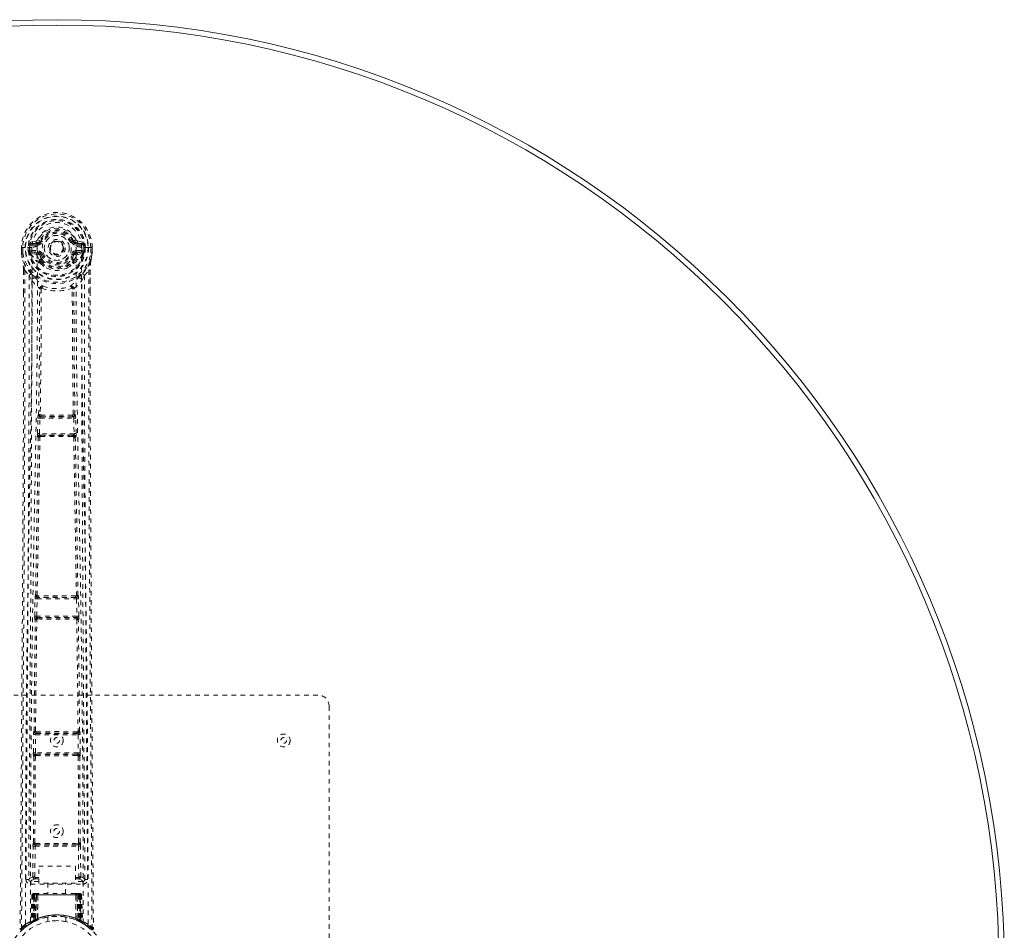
# Model space of a CAD drawing. Header units: inches. Extents: x 20.8 to 62.6, y 13 to 54.7.
# Tile 7 of 7: x 40.9 to 62.6, y 34.7 to 54.7. Entities that reach past the tile are written whole.
import ezdxf

# ---------------------------------------------------------------- set-up
doc = ezdxf.new("R2010")
doc.units = ezdxf.units.IN
doc.header["$MEASUREMENT"] = 0
doc.linetypes.add('SLD-Dashed', pattern=[0.075, 0.05, -0.025])
doc.linetypes.add('SLD-Solid', pattern=[0])

msp = doc.modelspace()

# ---------------------------------------------------------------- linework, layer by layer
at = {"color": 7, "linetype": 'SLD-Dashed', "lineweight": 0}
for p, q in [((40.897, 49.719), (40.898, 49.601)), ((40.897, 49.718), (40.898, 49.601)), ((40.901, 49.718), (40.897, 49.718)), ((40.954, 49.718), (40.901, 49.718)), ((40.927, 49.718), (40.928, 49.601)), ((40.977, 49.718), (40.954, 49.718)), ((40.98, 49.718), (40.977, 49.718)), ((41.128, 49.718), (40.98, 49.718)), ((41.049, 49.645), (41.048, 49.718)), ((41.083, 49.718), (41.078, 49.718)), ((41.078, 49.718), (41.078, 49.647)), ((41.084, 49.641), (41.083, 49.718)), ((41.22, 49.864), (41.101, 49.84)), ((41.132, 49.804), (41.248, 49.825)), ((41.132, 49.804), (41.132, 49.774)), ((41.248, 49.804), (41.132, 49.804)), ((41.248, 49.774), (41.132, 49.774)), ((41.248, 49.825), (41.248, 49.804)), ((41.248, 49.774), (41.248, 49.804)), ((41.308, 49.868), (41.253, 49.891)), ((41.308, 49.868), (41.33, 49.859)), ((41.833, 49.722), (41.833, 49.713)), ((41.833, 49.713), (41.833, 49.698)), ((42.024, 49.859), (42.046, 49.868)), ((42.106, 49.825), (42.222, 49.804)), ((42.106, 49.825), (42.106, 49.804)), ((42.222, 49.804), (42.106, 49.804)), ((42.106, 49.774), (42.106, 49.804)), ((42.222, 49.774), (42.106, 49.774)), ((42.252, 49.84), (42.133, 49.864)), ((42.222, 49.774), (42.222, 49.804)), ((42.373, 49.718), (42.225, 49.718)), ((42.27, 49.718), (42.276, 49.718)), ((42.27, 49.641), (42.27, 49.718)), ((42.275, 49.647), (42.276, 49.718)), ((42.305, 49.718), (42.305, 49.646)), ((42.376, 49.718), (42.373, 49.718)), ((42.399, 49.718), (42.376, 49.718)), ((42.452, 49.718), (42.399, 49.718)), ((42.426, 49.601), (42.427, 49.718)), ((42.456, 49.718), (42.452, 49.718)), ((42.456, 49.601), (42.457, 49.719)), ((42.456, 49.718), (42.456, 49.601)), ((40.898, 49.601), (40.898, 49.597)), ((41.078, 49.646), (41.049, 49.645)), ((41.049, 49.645), (41.049, 49.645)), ((41.079, 49.646), (41.084, 49.627)), ((41.084, 49.627), (41.084, 49.641)), ((41.09, 49.603), (41.093, 49.6)), ((41.103, 49.589), (41.093, 49.6)), ((41.103, 49.589), (41.219, 49.568)), ((41.119, 49.652), (41.119, 49.622)), ((41.119, 49.652), (41.248, 49.652)), ((41.248, 49.597), (41.119, 49.622)), ((41.119, 49.622), (41.248, 49.622)), ((41.248, 49.652), (41.248, 49.622)), ((41.248, 49.597), (41.248, 49.622)), ((41.33, 49.568), (41.303, 49.556)), ((42.051, 49.556), (42.024, 49.568)), ((42.106, 49.652), (42.106, 49.622)), ((42.106, 49.652), (42.235, 49.652)), ((42.235, 49.622), (42.106, 49.597)), ((42.106, 49.597), (42.106, 49.622)), ((42.106, 49.622), (42.235, 49.622)), ((42.135, 49.568), (42.251, 49.589)), ((42.235, 49.622), (42.235, 49.652)), ((42.261, 49.6), (42.251, 49.589)), ((42.251, 49.589), (42.251, 49.589)), ((42.251, 49.589), (42.251, 49.589)), ((42.261, 49.6), (42.263, 49.603)), ((42.275, 49.646), (42.269, 49.627)), ((42.269, 49.627), (42.27, 49.641)), ((42.275, 49.646), (42.272, 49.621)), ((42.305, 49.645), (42.275, 49.646)), ((42.305, 49.646), (42.305, 49.645)), ((42.456, 49.597), (42.456, 49.601)), ((41.299, 49.41), (41.299, 49.44)), ((41.317, 49.366), (41.305, 49.384)), ((41.322, 49.444), (41.322, 49.414)), ((42.031, 49.414), (42.032, 49.444)), ((42.049, 49.384), (42.037, 49.366)), ((42.055, 49.41), (42.055, 49.44)), ((40.941, 49.22), (40.94, 48.729)), ((40.97, 49.219), (41.066, 49.104)), ((41.066, 49.104), (41.126, 48.992)), ((42.228, 48.992), (42.287, 49.104)), ((42.287, 49.104), (42.383, 49.219)), ((42.413, 49.22), (42.413, 48.754)), ((41.298, 48.815), (41.298, 48.815)), ((41.335, 48.813), (41.335, 48.812)), ((42.018, 48.812), (42.018, 48.813)), ((42.056, 48.815), (42.056, 48.815)), ((41.26, 45.964), (41.262, 45.992)), ((41.277, 46.04), (41.273, 46.039)), ((41.318, 45.992), (41.322, 45.993)), ((42.036, 45.992), (41.318, 45.992)), ((42.032, 45.993), (42.036, 45.992)), ((42.08, 46.039), (42.076, 46.04)), ((42.094, 45.964), (42.092, 45.992)), ((41.249, 45.621), (41.26, 45.964)), ((41.294, 45.62), (41.304, 45.962)), ((41.304, 45.962), (42.049, 45.962)), ((42.049, 45.962), (42.06, 45.62)), ((42.104, 45.621), (42.094, 45.964)), ((42.06, 45.62), (41.294, 45.62)), ((41.314, 45.586), (41.302, 45.59)), ((41.302, 45.59), (42.052, 45.59)), ((42.052, 45.59), (42.04, 45.586)), ((41.269, 45.542), (41.257, 45.547)), ((42.084, 45.542), (42.096, 45.547)), ((41.19, 41.602), (41.198, 41.983)), ((41.198, 41.983), (41.199, 42.011)), ((41.21, 42.059), (41.208, 42.058)), ((41.235, 41.601), (41.243, 41.982)), ((41.243, 41.982), (42.111, 41.982)), ((41.253, 42.012), (41.255, 42.013)), ((42.101, 42.012), (41.253, 42.012)), ((42.099, 42.013), (42.101, 42.012)), ((42.111, 41.982), (42.119, 41.601)), ((42.146, 42.058), (42.143, 42.059)), ((42.155, 41.983), (42.154, 42.011)), ((42.164, 41.602), (42.155, 41.983)), ((41.196, 41.527), (41.203, 41.524)), ((42.119, 41.601), (41.235, 41.601)), ((41.247, 41.568), (41.241, 41.571)), ((41.241, 41.571), (42.113, 41.571)), ((41.253, 41.539), (41.253, 41.539)), ((42.101, 41.539), (42.101, 41.539)), ((42.113, 41.571), (42.106, 41.568)), ((42.151, 41.524), (42.157, 41.527)), ((35.927, 39.864), (47.427, 39.864)), ((47.677, 39.614), (47.677, 28.114)), ((41.175, 39.067), (41.173, 39.066)), ((42.181, 39.066), (42.178, 39.067)), ((41.16, 38.592), (41.164, 38.991)), ((41.164, 38.991), (41.165, 39.019)), ((41.204, 38.592), (41.209, 38.99)), ((41.209, 38.99), (42.145, 38.99)), ((41.218, 39.02), (41.22, 39.021)), ((42.136, 39.02), (41.218, 39.02)), ((42.134, 39.021), (42.136, 39.02)), ((42.145, 38.99), (42.149, 38.592)), ((42.189, 38.991), (42.188, 39.019)), ((42.194, 38.592), (42.189, 38.991)), ((41.162, 36.61), (41.171, 38.515)), ((41.166, 38.517), (41.171, 38.515)), ((41.195, 36.611), (41.204, 38.516)), ((42.149, 38.592), (41.204, 38.592)), ((41.216, 38.56), (41.211, 38.562)), ((41.211, 38.562), (42.143, 38.562)), ((41.221, 38.53), (41.221, 38.53)), ((42.133, 38.53), (42.133, 38.53)), ((42.143, 38.562), (42.138, 38.56)), ((42.15, 38.516), (42.158, 36.611)), ((42.183, 38.515), (42.187, 38.517)), ((42.191, 36.61), (42.183, 38.515)), ((41.15, 35.861), (41.153, 36.535)), ((41.162, 36.61), (41.161, 36.609)), ((41.195, 35.861), (41.198, 36.534)), ((41.198, 36.534), (42.156, 36.534)), ((41.205, 36.564), (41.207, 36.565)), ((41.205, 36.564), (42.148, 36.564)), ((42.147, 36.565), (42.148, 36.564)), ((42.156, 36.534), (42.159, 35.861)), ((42.192, 36.609), (42.191, 36.61)), ((42.204, 35.861), (42.201, 36.535)), ((41.28, 36.094), (42.092, 36.094)), ((41.28, 35.722), (41.28, 36.094)), ((42.092, 36.094), (42.092, 35.722)), ((41.058, 35.808), (41.058, 35.806)), ((41.058, 35.806), (41.058, 35.796)), ((41.21, 35.846), (41.21, 35.816)), ((41.21, 35.846), (41.28, 35.846)), ((41.21, 35.816), (41.28, 35.816)), ((42.092, 35.846), (42.144, 35.846)), ((42.092, 35.816), (42.144, 35.816)), ((42.144, 35.846), (42.144, 35.816)), ((42.204, 35.861), (42.159, 35.861)), ((42.295, 35.796), (42.296, 35.806)), ((42.296, 35.806), (42.296, 35.808)), ((41.102, 35.758), (41.102, 35.698)), ((41.28, 35.758), (41.102, 35.758)), ((41.102, 35.698), (42.251, 35.698)), ((42.092, 35.722), (41.28, 35.722)), ((41.482, 35.722), (41.482, 35.489)), ((41.872, 35.489), (41.872, 35.722)), ((42.251, 35.758), (42.092, 35.758)), ((42.251, 35.698), (42.251, 35.758)), ((41.13, 35.46), (41.109, 34.854)), ((41.144, 35.46), (41.123, 34.862)), ((41.144, 35.46), (41.13, 35.46)), ((41.162, 35.46), (41.141, 34.873)), ((41.164, 35.464), (41.142, 34.87)), ((41.229, 35.46), (41.162, 35.46)), ((41.162, 35.46), (41.201, 35.46)), ((41.169, 35.46), (41.169, 34.903)), ((41.17, 35.46), (42.184, 35.46)), ((41.17, 34.904), (41.17, 35.46)), ((41.183, 35.489), (41.174, 35.489)), ((41.183, 35.46), (41.182, 34.909)), ((41.183, 35.487), (41.183, 35.46)), ((42.171, 35.46), (41.183, 35.46)), ((41.246, 35.489), (41.192, 35.489)), ((41.201, 34.918), (41.201, 35.46)), ((41.201, 35.46), (42.152, 35.46)), ((41.21, 34.908), (41.229, 35.46)), ((41.23, 35.46), (41.211, 34.909)), ((41.229, 35.46), (41.23, 35.46)), ((41.258, 35.46), (41.23, 35.46)), ((41.253, 34.936), (41.258, 35.46)), ((41.26, 35.46), (41.256, 34.938)), ((41.26, 35.46), (41.258, 35.46)), ((41.267, 35.489), (41.26, 35.489)), ((42.093, 35.46), (41.26, 35.46)), ((42.086, 35.489), (41.268, 35.489)), ((42.094, 35.489), (42.087, 35.489)), ((42.098, 34.938), (42.093, 35.46)), ((42.096, 35.46), (42.093, 35.46)), ((42.096, 35.46), (42.101, 34.936)), ((42.124, 35.46), (42.096, 35.46)), ((42.162, 35.489), (42.108, 35.489)), ((42.143, 34.909), (42.124, 35.46)), ((42.124, 35.46), (42.125, 35.46)), ((42.125, 35.46), (42.144, 34.908)), ((42.192, 35.46), (42.125, 35.46)), ((42.152, 35.46), (42.153, 34.918)), ((42.152, 35.46), (42.192, 35.46)), ((42.152, 35.46), (42.152, 35.46)), ((42.18, 35.489), (42.171, 35.489)), ((42.171, 35.46), (42.171, 34.909)), ((42.184, 35.46), (42.183, 34.904)), ((42.185, 34.903), (42.185, 35.46)), ((42.212, 34.87), (42.191, 35.464)), ((42.192, 35.489), (42.192, 35.489)), ((42.192, 35.46), (42.212, 34.873)), ((42.197, 35.488), (42.193, 35.489)), ((42.21, 35.46), (42.231, 34.862)), ((42.224, 35.46), (42.21, 35.46)), ((42.224, 35.46), (42.245, 34.854)), ((41.253, 34.936), (41.256, 34.938)), ((41.477, 34.971), (41.477, 34.875)), ((41.877, 34.875), (41.877, 34.971)), ((41.886, 34.97), (41.905, 34.967)), ((42.098, 34.938), (42.101, 34.936)), ((40.87, 34.722), (40.9, 34.722)), ((40.92, 34.7), (41.021, 34.781)), ((41.031, 34.788), (41.133, 34.851)), ((41.094, 34.83), (41.108, 34.838)), ((41.109, 34.854), (41.123, 34.862)), ((41.126, 34.848), (41.193, 34.882)), ((41.141, 34.873), (41.21, 34.908)), ((41.181, 34.877), (41.169, 34.903)), ((41.183, 34.878), (41.17, 34.904)), ((41.193, 34.882), (41.194, 34.883)), ((41.197, 34.884), (41.195, 34.883)), ((41.211, 34.909), (41.21, 34.908)), ((41.213, 34.892), (41.214, 34.892)), ((41.255, 34.91), (41.26, 34.912)), ((42.094, 34.912), (42.099, 34.91)), ((42.14, 34.892), (42.141, 34.892)), ((42.144, 34.908), (42.143, 34.909)), ((42.144, 34.908), (42.212, 34.873)), ((42.171, 34.909), (42.159, 34.883)), ((42.16, 34.883), (42.161, 34.882)), ((42.161, 34.882), (42.227, 34.848)), ((42.183, 34.904), (42.171, 34.878)), ((42.185, 34.903), (42.172, 34.877)), ((42.231, 34.862), (42.245, 34.854)), ((42.24, 34.842), (42.253, 34.834)), ((42.246, 34.838), (42.259, 34.83))]:
    msp.add_line(p, q, dxfattribs=at)
at = {"color": 7, "linetype": 'SLD-Dashed', "lineweight": 0, "flags": 128}
for points in [[(41.246, 49.742), (41.252, 49.821), (41.275, 49.898), (41.315, 49.968), (41.37, 50.029), (41.436, 50.079), (41.511, 50.115), (41.593, 50.138), (41.677, 50.145), (41.761, 50.138), (41.842, 50.115), (41.917, 50.079), (41.984, 50.029), (42.038, 49.968), (42.078, 49.898), (42.102, 49.821), (42.107, 49.742)], [(40.897, 49.718), (40.897, 49.718), (40.898, 49.718), (40.9, 49.718), (40.904, 49.718), (40.909, 49.718), (40.914, 49.718), (40.92, 49.718), (40.927, 49.718)], [(40.989, 34.816), (40.99, 36.912), (41.001, 39.006), (41.023, 41.099), (41.056, 43.189), (41.08, 44.501), (41.103, 45.81), (41.123, 47.117), (41.133, 48.42), (41.129, 49.718)], [(41.132, 49.774), (41.108, 49.779), (41.089, 49.792)], [(41.098, 34.872), (41.099, 36.738), (41.108, 38.604), (41.127, 40.469), (41.155, 42.332), (41.182, 43.821), (41.211, 45.307), (41.237, 46.79), (41.252, 48.269), (41.246, 49.742)], [(41.358, 49.847), (41.352, 49.849), (41.347, 49.851), (41.343, 49.853), (41.339, 49.855), (41.335, 49.857), (41.332, 49.858), (41.331, 49.858), (41.33, 49.859)], [(41.996, 49.847), (42.001, 49.849), (42.006, 49.851), (42.011, 49.853), (42.015, 49.855), (42.019, 49.857), (42.021, 49.858), (42.023, 49.858), (42.024, 49.859)], [(42.107, 49.742), (42.102, 48.269), (42.117, 46.79), (42.142, 45.307), (42.171, 43.821), (42.199, 42.332), (42.227, 40.469), (42.246, 38.604), (42.255, 36.738), (42.256, 34.872)], [(42.365, 34.816), (42.364, 36.912), (42.352, 39.006), (42.33, 41.099), (42.298, 43.189), (42.274, 44.501), (42.25, 45.81), (42.231, 47.117), (42.22, 48.42), (42.225, 49.718)], [(42.265, 49.792), (42.245, 49.779), (42.222, 49.774)], [(42.276, 49.718), (42.279, 49.718), (42.286, 49.718), (42.295, 49.718), (42.305, 49.718)], [(42.427, 49.718), (42.433, 49.718), (42.439, 49.718), (42.445, 49.718), (42.45, 49.718), (42.453, 49.718), (42.456, 49.718), (42.457, 49.718), (42.456, 49.718)], [(40.898, 49.601), (40.911, 49.508), (40.926, 49.433)], [(40.898, 49.597), (40.899, 49.597), (40.901, 49.597), (40.904, 49.598), (40.908, 49.598), (40.912, 49.599), (40.917, 49.6), (40.922, 49.601), (40.928, 49.601)], [(40.928, 49.601), (40.921, 49.601), (40.915, 49.601), (40.91, 49.601), (40.905, 49.601), (40.901, 49.601), (40.899, 49.601), (40.898, 49.601), (40.898, 49.601)], [(40.898, 49.597), (40.91, 49.51), (40.928, 49.423)], [(41.079, 49.646), (41.078, 49.646), (41.078, 49.646)], [(41.084, 49.641), (41.1, 49.649), (41.119, 49.652)], [(41.246, 49.545), (41.233, 49.562), (41.219, 49.568)], [(41.299, 49.44), (41.271, 49.486), (41.246, 49.545)], [(41.358, 49.579), (41.352, 49.577), (41.347, 49.575), (41.343, 49.573), (41.339, 49.571), (41.335, 49.57), (41.332, 49.569), (41.331, 49.568), (41.33, 49.568)], [(41.996, 49.579), (42.001, 49.577), (42.006, 49.575), (42.011, 49.573), (42.015, 49.571), (42.019, 49.57), (42.021, 49.569), (42.023, 49.568), (42.024, 49.568)], [(42.002, 49.457), (42.027, 49.501), (42.051, 49.556)], [(42.055, 49.44), (42.082, 49.486), (42.107, 49.545)], [(42.107, 49.545), (42.121, 49.562), (42.135, 49.568)], [(42.235, 49.652), (42.253, 49.649), (42.27, 49.641)], [(42.275, 49.646), (42.275, 49.646), (42.275, 49.646)], [(42.425, 49.423), (42.442, 49.5), (42.456, 49.597)], [(42.456, 49.601), (42.456, 49.601), (42.455, 49.601), (42.452, 49.601), (42.449, 49.601), (42.444, 49.601), (42.439, 49.601), (42.432, 49.601), (42.426, 49.601)], [(42.456, 49.597), (42.455, 49.597), (42.453, 49.597), (42.45, 49.598), (42.446, 49.598), (42.442, 49.599), (42.437, 49.6), (42.432, 49.601), (42.426, 49.601)], [(42.456, 49.601), (42.443, 49.508), (42.427, 49.433)], [(40.926, 49.433), (40.927, 49.428), (40.928, 49.423)], [(41.109, 49.144), (41.008, 49.268), (40.928, 49.423)], [(41.317, 49.366), (41.393, 49.304), (41.445, 49.276)], [(41.908, 49.275), (41.961, 49.304), (42.037, 49.366)], [(42.245, 49.144), (42.346, 49.268), (42.425, 49.423)], [(42.425, 49.423), (42.427, 49.428), (42.427, 49.433)], [(40.97, 49.219), (40.972, 48.525), (40.973, 47.797), (40.973, 47.036), (40.971, 46.241), (40.969, 45.457), (40.967, 44.788), (40.964, 44.155), (40.96, 43.481), (40.956, 42.767), (40.955, 42.572), (40.954, 42.374), (40.952, 42.173), (40.951, 41.97), (40.95, 41.854), (40.949, 41.609), (40.947, 41.34), (40.944, 40.908), (40.941, 40.427), (40.937, 39.896), (40.933, 39.316), (40.93, 38.926), (40.927, 38.516), (40.924, 38.11), (40.921, 37.728), (40.919, 37.361), (40.914, 36.741), (40.91, 36.167), (40.906, 35.639), (40.903, 35.158), (40.9, 34.722)], [(40.941, 49.22), (40.94, 49.22), (40.941, 49.22), (40.944, 49.22), (40.947, 49.219), (40.952, 49.219), (40.957, 49.219), (40.963, 49.219), (40.97, 49.219)], [(40.942, 49.22), (40.943, 48.939), (40.944, 48.728)], [(41.066, 49.104), (41.068, 47.876), (41.066, 46.645), (41.061, 45.401), (41.055, 44.141), (41.048, 42.927), (41.04, 41.713), (41.039, 41.54), (41.038, 41.363), (41.036, 41.18), (41.035, 40.993), (41.034, 40.801), (41.033, 40.675), (41.031, 40.46), (41.029, 40.218), (41.027, 39.948), (41.025, 39.629), (41.023, 39.278), (41.02, 38.896), (41.017, 38.539), (41.015, 38.22), (41.013, 37.957), (41.011, 37.729), (41.01, 37.534), (41.009, 37.443), (41.008, 37.309), (41.007, 37.176), (41.006, 37.044), (41.005, 36.914), (41.001, 36.346), (40.997, 35.804)], [(41.204, 49.056), (41.213, 49.048), (41.219, 49.041)], [(42.135, 49.041), (42.14, 49.048), (42.15, 49.056)], [(42.356, 35.804), (42.352, 36.432), (42.347, 37.094), (42.345, 37.363), (42.344, 37.57), (42.342, 37.762), (42.341, 37.984), (42.339, 38.243), (42.336, 38.534), (42.334, 38.857), (42.332, 39.207), (42.329, 39.533), (42.327, 39.832), (42.325, 40.106), (42.321, 40.677), (42.316, 41.333), (42.312, 41.99), (42.308, 42.609), (42.303, 43.289), (42.297, 44.44), (42.291, 45.605), (42.288, 46.786), (42.286, 47.948), (42.287, 49.104)], [(42.383, 49.219), (42.381, 48.37), (42.381, 47.48), (42.382, 46.551), (42.384, 45.585), (42.387, 44.794), (42.39, 44.164), (42.393, 43.49), (42.398, 42.773), (42.399, 42.576), (42.4, 42.377), (42.401, 42.174), (42.403, 41.97), (42.403, 41.852), (42.405, 41.603), (42.407, 41.331), (42.41, 40.897), (42.413, 40.415), (42.417, 39.886), (42.421, 39.308), (42.424, 38.921), (42.427, 38.514), (42.43, 38.067), (42.433, 37.624), (42.436, 37.208), (42.44, 36.718), (42.443, 36.273), (42.446, 35.873), (42.448, 35.518), (42.45, 35.207), (42.452, 34.942), (42.454, 34.722)], [(42.383, 49.219), (42.39, 49.219), (42.397, 49.219), (42.402, 49.219), (42.406, 49.219), (42.41, 49.22), (42.412, 49.22), (42.413, 49.22), (42.413, 49.22)], [(42.41, 48.754), (42.411, 48.937), (42.412, 49.22)], [(41.126, 48.992), (41.122, 45.696), (41.105, 42.399), (41.081, 39.101), (41.057, 35.804)], [(41.126, 48.992), (41.206, 48.898), (41.298, 48.815)], [(41.346, 48.823), (41.341, 48.832), (41.334, 48.839), (41.326, 48.843), (41.318, 48.844), (41.311, 48.841), (41.304, 48.835), (41.3, 48.826), (41.298, 48.815)], [(41.336, 48.812), (41.33, 47.43), (41.313, 46.044)], [(41.346, 48.823), (41.339, 48.819), (41.336, 48.816), (41.336, 48.814), (41.335, 48.813)], [(42.056, 48.815), (42.054, 48.826), (42.049, 48.835), (42.043, 48.841), (42.035, 48.844), (42.027, 48.843), (42.019, 48.839), (42.013, 48.832), (42.008, 48.823)], [(42.018, 48.813), (42.018, 48.814), (42.017, 48.816), (42.015, 48.819), (42.008, 48.823)], [(42.041, 46.044), (42.023, 47.43), (42.018, 48.812)], [(42.056, 48.815), (42.148, 48.898), (42.228, 48.992)], [(42.296, 35.804), (42.272, 39.101), (42.249, 42.399), (42.231, 45.696), (42.228, 48.992)], [(40.94, 48.729), (40.94, 45.596), (40.921, 41.972), (40.896, 38.347), (40.87, 34.722)], [(41.277, 46.04), (41.295, 47.425), (41.3, 48.807)], [(42.076, 46.04), (42.059, 47.425), (42.054, 48.807)], [(42.413, 48.754), (42.414, 45.596), (42.433, 41.972), (42.458, 38.347), (42.484, 34.722)], [(41.313, 46.044), (41.303, 46.038), (41.296, 46.031), (41.292, 46.022), (41.292, 46.014), (41.295, 46.006), (41.302, 45.999), (41.311, 45.995), (41.322, 45.993)], [(41.318, 45.992), (41.318, 45.992), (41.318, 45.992), (41.317, 45.992), (41.316, 45.991), (41.313, 45.99), (41.309, 45.983), (41.306, 45.974), (41.305, 45.968), (41.304, 45.962)], [(42.032, 45.993), (42.043, 45.995), (42.052, 45.999), (42.058, 46.006), (42.061, 46.014), (42.061, 46.022), (42.057, 46.031), (42.05, 46.038), (42.041, 46.044)], [(42.049, 45.962), (42.049, 45.968), (42.047, 45.974), (42.044, 45.983), (42.04, 45.99), (42.037, 45.992), (42.036, 45.992), (42.036, 45.992)], [(41.26, 45.964), (41.262, 45.963), (41.265, 45.963), (41.27, 45.963), (41.275, 45.963), (41.282, 45.963), (41.289, 45.963), (41.296, 45.962), (41.304, 45.962)], [(42.049, 45.962), (42.057, 45.962), (42.065, 45.963), (42.072, 45.963), (42.079, 45.963), (42.084, 45.963), (42.089, 45.963), (42.092, 45.963), (42.094, 45.964)], [(41.249, 45.621), (41.251, 45.621), (41.254, 45.621), (41.259, 45.621), (41.264, 45.621), (41.271, 45.621), (41.278, 45.621), (41.286, 45.62), (41.294, 45.62)], [(41.314, 45.586), (41.305, 45.585), (41.297, 45.581), (41.291, 45.576), (41.288, 45.57), (41.288, 45.563), (41.291, 45.556), (41.297, 45.55), (41.305, 45.546)], [(41.294, 45.62), (41.294, 45.614), (41.294, 45.609), (41.294, 45.604), (41.295, 45.599), (41.298, 45.593), (41.302, 45.59)], [(42.049, 45.546), (42.057, 45.55), (42.063, 45.556), (42.066, 45.563), (42.066, 45.57), (42.063, 45.576), (42.057, 45.581), (42.049, 45.585), (42.04, 45.586)], [(42.052, 45.59), (42.055, 45.593), (42.058, 45.599), (42.059, 45.604), (42.06, 45.609), (42.06, 45.614), (42.06, 45.62)], [(42.06, 45.62), (42.068, 45.62), (42.075, 45.621), (42.083, 45.621), (42.089, 45.621), (42.095, 45.621), (42.099, 45.621), (42.102, 45.621), (42.104, 45.621)], [(41.21, 42.059), (41.239, 43.802), (41.269, 45.542)], [(41.244, 42.061), (41.274, 43.805), (41.305, 45.546)], [(42.049, 45.546), (42.08, 43.805), (42.109, 42.061)], [(42.143, 42.059), (42.115, 43.802), (42.084, 45.542)], [(41.198, 41.983), (41.2, 41.983), (41.203, 41.983), (41.207, 41.982), (41.213, 41.982), (41.219, 41.982), (41.227, 41.982), (41.235, 41.982), (41.243, 41.982)], [(41.244, 42.061), (41.235, 42.056), (41.229, 42.048), (41.225, 42.04), (41.225, 42.032), (41.229, 42.024), (41.236, 42.018), (41.245, 42.014), (41.255, 42.013)], [(42.099, 42.013), (42.109, 42.014), (42.118, 42.018), (42.125, 42.024), (42.128, 42.032), (42.128, 42.04), (42.125, 42.048), (42.118, 42.056), (42.109, 42.061)], [(42.111, 41.982), (42.11, 41.993), (42.107, 42.002), (42.104, 42.009), (42.101, 42.012), (42.101, 42.012)], [(42.111, 41.982), (42.126, 41.982), (42.141, 41.982), (42.151, 41.983), (42.155, 41.983)], [(41.175, 39.067), (41.187, 40.296), (41.203, 41.524)], [(41.19, 41.602), (41.192, 41.601), (41.195, 41.601), (41.199, 41.601), (41.205, 41.601), (41.211, 41.601), (41.219, 41.601), (41.227, 41.601), (41.235, 41.601)], [(41.208, 39.068), (41.22, 40.297), (41.236, 41.526)], [(41.247, 41.568), (41.238, 41.566), (41.229, 41.563), (41.223, 41.558), (41.22, 41.551), (41.22, 41.544), (41.223, 41.537), (41.228, 41.53), (41.236, 41.526)], [(42.117, 41.526), (42.125, 41.53), (42.131, 41.537), (42.134, 41.544), (42.134, 41.551), (42.131, 41.558), (42.124, 41.563), (42.116, 41.566), (42.106, 41.568)], [(42.117, 41.526), (42.133, 40.297), (42.145, 39.068)], [(42.119, 41.601), (42.127, 41.601), (42.135, 41.601), (42.142, 41.601), (42.149, 41.601), (42.155, 41.601), (42.159, 41.601), (42.162, 41.601), (42.164, 41.602)], [(42.178, 39.067), (42.167, 40.296), (42.151, 41.524)], [(41.208, 39.068), (41.2, 39.063), (41.194, 39.056), (41.19, 39.048), (41.191, 39.04), (41.194, 39.033), (41.201, 39.027), (41.21, 39.023), (41.22, 39.021)], [(42.134, 39.021), (42.144, 39.023), (42.153, 39.027), (42.159, 39.033), (42.163, 39.04), (42.163, 39.048), (42.16, 39.056), (42.154, 39.063), (42.145, 39.068)], [(41.164, 38.991), (41.166, 38.991), (41.169, 38.991), (41.173, 38.991), (41.179, 38.991), (41.186, 38.991), (41.193, 38.991), (41.201, 38.991), (41.209, 38.99)], [(42.145, 38.99), (42.16, 38.991), (42.175, 38.991), (42.185, 38.991), (42.189, 38.991)], [(41.16, 38.592), (41.161, 38.592), (41.164, 38.592), (41.169, 38.592), (41.174, 38.592), (41.181, 38.592), (41.188, 38.592), (41.196, 38.592), (41.204, 38.592)], [(41.216, 38.56), (41.206, 38.558), (41.198, 38.555), (41.191, 38.549), (41.188, 38.543), (41.187, 38.535), (41.19, 38.528), (41.196, 38.521), (41.204, 38.516)], [(42.15, 38.516), (42.158, 38.521), (42.163, 38.528), (42.166, 38.535), (42.166, 38.543), (42.162, 38.549), (42.156, 38.555), (42.148, 38.558), (42.138, 38.56)], [(42.149, 38.592), (42.157, 38.592), (42.165, 38.592), (42.173, 38.592), (42.179, 38.592), (42.185, 38.592), (42.189, 38.592), (42.192, 38.592), (42.194, 38.592)], [(41.153, 36.535), (41.155, 36.535), (41.158, 36.535), (41.162, 36.535), (41.168, 36.535), (41.174, 36.535), (41.182, 36.535), (41.189, 36.534), (41.198, 36.534)], [(41.195, 36.611), (41.187, 36.606), (41.181, 36.599), (41.178, 36.591), (41.178, 36.583), (41.181, 36.576), (41.188, 36.57), (41.196, 36.566), (41.207, 36.565)], [(41.213, 36.596), (41.443, 36.596), (41.677, 36.596), (41.911, 36.596), (42.141, 36.596)], [(41.22, 36.566), (41.331, 36.566), (41.444, 36.566), (41.557, 36.566), (41.67, 36.566), (41.798, 36.566), (41.925, 36.566), (42.033, 36.566), (42.134, 36.566)], [(42.147, 36.565), (42.157, 36.566), (42.166, 36.57), (42.172, 36.576), (42.176, 36.583), (42.176, 36.591), (42.173, 36.599), (42.167, 36.606), (42.158, 36.611)], [(42.156, 36.534), (42.164, 36.534), (42.172, 36.535), (42.179, 36.535), (42.186, 36.535), (42.192, 36.535), (42.196, 36.535), (42.199, 36.535), (42.201, 36.535)], [(41.15, 35.861), (41.081, 35.832), (41.06, 35.807)], [(41.102, 35.758), (41.125, 35.787), (41.195, 35.816)], [(41.15, 35.861), (41.152, 35.861), (41.155, 35.861), (41.159, 35.861), (41.165, 35.861), (41.171, 35.861), (41.179, 35.861), (41.186, 35.861), (41.195, 35.861)], [(41.195, 35.861), (41.184, 35.858), (41.174, 35.852), (41.168, 35.845), (41.166, 35.836), (41.168, 35.828), (41.174, 35.822), (41.184, 35.817), (41.195, 35.816)], [(42.159, 35.816), (42.17, 35.817), (42.179, 35.822), (42.185, 35.828), (42.187, 35.836), (42.185, 35.845), (42.179, 35.852), (42.17, 35.858), (42.159, 35.861)], [(42.159, 35.816), (42.228, 35.787), (42.251, 35.758)], [(42.296, 35.804), (42.273, 35.832), (42.204, 35.861)], [(41.13, 35.46), (41.133, 35.46), (41.141, 35.46), (41.154, 35.46), (41.169, 35.46)], [(41.183, 35.46), (41.168, 35.46), (41.156, 35.46), (41.147, 35.46), (41.144, 35.46)], [(41.164, 35.468), (41.163, 35.466), (41.162, 35.46)], [(41.258, 35.46), (41.258, 35.466), (41.259, 35.471), (41.259, 35.476), (41.261, 35.481), (41.262, 35.484), (41.264, 35.487), (41.265, 35.489), (41.267, 35.489)], [(42.087, 35.489), (42.088, 35.489), (42.09, 35.487), (42.092, 35.484), (42.093, 35.481), (42.094, 35.476), (42.095, 35.471), (42.096, 35.466), (42.096, 35.46)], [(42.21, 35.46), (42.207, 35.46), (42.198, 35.46), (42.186, 35.46), (42.171, 35.46)], [(42.184, 35.46), (42.199, 35.46), (42.212, 35.46), (42.221, 35.46), (42.224, 35.46)], [(41.255, 34.91), (41.256, 34.911), (41.257, 34.912), (41.257, 34.915), (41.257, 34.918), (41.256, 34.922), (41.255, 34.927), (41.254, 34.931), (41.253, 34.936)], [(41.439, 34.965), (41.461, 34.971), (41.463, 34.971)], [(41.477, 34.971), (41.488, 34.973), (41.501, 34.975)], [(42.099, 34.91), (42.098, 34.911), (42.097, 34.913), (42.096, 34.915), (42.097, 34.918), (42.097, 34.922), (42.098, 34.927), (42.099, 34.932), (42.101, 34.936)], [(41.165, 34.869), (41.173, 34.874), (41.18, 34.879)], [(42.101, 34.907), (42.268, 34.824), (42.434, 34.7)], [(42.173, 34.879), (42.18, 34.874), (42.189, 34.869)], [(42.223, 34.851), (42.229, 34.85), (42.235, 34.854), (42.239, 34.859)], [(42.435, 34.702), (42.442, 34.699), (42.45, 34.696), (42.459, 34.696), (42.467, 34.697), (42.473, 34.7), (42.479, 34.706), (42.482, 34.712), (42.483, 34.72)], [(42.484, 34.722), (42.483, 34.723), (42.482, 34.723), (42.475, 34.722), (42.465, 34.722), (42.46, 34.722), (42.454, 34.722)]]:
    msp.add_lwpolyline(points, dxfattribs=at)
at = {"color": 7, "linetype": 'SLD-Solid', "lineweight": 15}
for radius in [20.875, 20.757, 20.757]:
    msp.add_circle((41.677, 33.864), radius, dxfattribs=at)
at = {"color": 7, "linetype": 'SLD-Dashed', "lineweight": 0}
for centre, radius in [((41.677, 49.713), 0.7), ((41.677, 49.713), 0.69), ((41.677, 49.713), 0.623), ((41.677, 49.713), 0.32), ((41.677, 49.713), 0.275), ((41.677, 49.713), 0.188), ((41.677, 49.713), 0.157), ((41.677, 49.713), 0.142), ((41.677, 49.713), 0.14), ((41.677, 49.713), 0.138), ((41.677, 38.864), 0.141), ((41.677, 38.864), 0.0625), ((46.677, 38.864), 0.141), ((46.677, 38.864), 0.0625), ((41.677, 36.864), 0.141), ((41.677, 36.864), 0.0625), ((41.677, 33.864), 1.125), ((41.677, 33.864), 1.03)]:
    msp.add_circle(centre, radius, dxfattribs=at)
for centre, radius, start, end in [((41.677, 49.713), 0.78, 0.3688, 179.6312), ((41.677, 49.713), 0.78, 0, 179.6393), ((41.677, 49.713), 0.75, 0.365, 179.635), ((41.677, 49.713), 0.629, 0.4518, 179.5482), ((41.677, 49.713), 0.599, 0.4517, 179.5483), ((41.677, 49.722), 0.548, 359.5912, 180.4088), ((41.677, 49.713), 0.459, 22.774, 157.226), ((41.677, 49.713), 0.4, 22.774, 157.226), ((41.677, 49.713), 0.376, 22.774, 157.226), ((41.677, 49.713), 0.346, 22.7738, 157.2262), ((41.677, 49.713), 0.275, 360, 180), ((41.07, 50.537), 0.819, 268.5093, 270.5833), ((41.677, 49.713), 0.593, 172.3909, 179.5504), ((41.293, 49.764), 0.206, 158.3428, 172.3391), ((41.131, 49.834), 0.0299, 167.8921, 271.9537), ((41.243, 49.461), 0.281, 89.3571, 113.9479), ((41.249, 49.855), 0.0301, 162.3474, 268.5785), ((41.211, 49.908), 0.0455, 281.3739, 337.4526), ((41.242, 49.896), 0.0714, 274.747, 337.1361), ((41.248, 49.893), 0.089, 270, 337.226), ((41.248, 49.893), 0.119, 270.0017, 337.2241), ((41.677, 49.713), 0.275, 180, 0), ((42.106, 49.893), 0.119, 202.7759, 269.9984), ((42.106, 49.893), 0.089, 202.774, 270), ((42.511, 48.836), 1.132, 111.2726, 114.2764), ((42.111, 49.896), 0.0714, 202.881, 265.2364), ((42.142, 49.908), 0.0454, 202.4482, 258.7254), ((42.105, 49.855), 0.0301, 271.4537, 17.6199), ((42.108, 49.447), 0.295, 66.6371, 90.0578), ((42.223, 49.834), 0.0299, 268.0461, 12.108), ((42.061, 49.764), 0.206, 7.6606, 21.6574), ((41.677, 49.713), 0.593, 0.4496, 7.6091), ((40.928, 49.601), 0.03, 180.3597, 185.4274), ((41.677, 49.713), 0.787, 188.4818, 351.5182), ((41.677, 49.713), 0.758, 188.4818, 351.5182), ((41.677, 49.713), 0.632, 186.2254, 353.7746), ((41.677, 49.713), 0.602, 186.4272, 349.3929), ((41.161, 49.634), 0.0767, 185.3244, 203.2374), ((41.118, 49.592), 0.0305, 89.0265, 157.2793), ((41.54, 49.803), 0.491, 204.4627, 242.9726), ((41.481, 49.807), 0.436, 209.9193, 245.3124), ((41.249, 49.567), 0.0299, 91.0354, 179.1306), ((41.277, 49.54), 0.031, 31.8131, 169.9508), ((41.248, 49.533), 0.119, 22.7748, 89.9994), ((41.248, 49.533), 0.089, 22.774, 90), ((41.242, 49.533), 0.0651, 21.3256, 85.0717), ((41.329, 49.436), 0.0305, 42.657, 174.2897), ((41.743, 49.709), 0.465, 199.2228, 212.8235), ((41.677, 49.713), 0.376, 202.774, 337.226), ((41.677, 49.713), 0.346, 202.7738, 337.2262), ((41.677, 49.713), 0.157, 245.086, 290.1115), ((42.106, 49.533), 0.119, 90.0006, 157.2252), ((42.025, 49.436), 0.0305, 5.7081, 137.345), ((42.106, 49.533), 0.089, 90, 157.226), ((41.816, 49.802), 0.489, 296.9339, 335.6176), ((42.111, 49.533), 0.0651, 94.9306, 158.6721), ((42.077, 49.54), 0.031, 10.0447, 148.1945), ((41.872, 49.807), 0.437, 294.7123, 330.0434), ((42.105, 49.567), 0.0299, 0.9355, 88.8985), ((42.235, 49.592), 0.0305, 22.7206, 90.9735), ((42.163, 49.641), 0.108, 339.3504, 352.0877), ((39.729, 49.247), 1.212, 358.7177, 8.8312), ((37.267, 48.562), 3.761, 10.062, 13.227), ((41.32, 49.385), 0.0583, 88.2033, 111.6802), ((41.32, 49.356), 0.0585, 88.1952, 111.605), ((41.343, 49.406), 0.044, 174.8468, 210.5439), ((41.357, 49.359), 0.0414, 126.9692, 169.7916), ((41.352, 49.417), 0.0406, 91.2105, 138.2216), ((41.677, 49.724), 0.452, 218.3131, 321.6873), ((41.354, 49.415), 0.0322, 181.2537, 226.7853), ((41.677, 49.748), 0.496, 225.9953, 314.0047), ((41.677, 49.707), 0.41, 217.5693, 322.4307), ((41.677, 49.693), 0.477, 240.973, 299.0079), ((42.001, 49.417), 0.0406, 41.778, 88.79), ((41.999, 49.415), 0.0322, 313.2145, 358.7458), ((41.995, 49.358), 0.0423, 10.6933, 52.5459), ((42.033, 49.356), 0.0585, 68.3909, 91.8085), ((42.033, 49.385), 0.0583, 68.3197, 91.7966), ((42.011, 49.406), 0.044, 329.5516, 5.1602), ((46.087, 48.562), 3.762, 166.7735, 169.9376), ((43.624, 49.247), 1.211, 171.1646, 181.2846), ((41.666, 48.52), 0.837, 131.7246, 135.7284), ((42.646, 50.715), 2.198, 225.6114, 228.9952), ((41.187, 48.99), 0.0608, 58.0477, 177.7548), ((41.943, 49.549), 0.885, 215.0179, 230.1588), ((41.41, 49.549), 0.885, 309.8457, 324.9797), ((42.167, 48.99), 0.0608, 2.2675, 121.9299), ((40.705, 50.718), 2.201, 311.0074, 314.3861), ((41.688, 48.52), 0.837, 44.2717, 48.2754), ((41.359, 48.812), 0.0608, 72.782, 176.5545), ((41.287, 48.808), 0.0129, 353.748, 34.0607), ((41.332, 48.721), 0.0911, 87.6221, 110.331), ((41.677, 49.729), 0.965, 249.9317, 290.0878), ((41.426, 48.803), 0.0829, 126.7484, 166.3259), ((41.677, 49.658), 0.843, 249.1449, 290.8601), ((41.995, 48.812), 0.0608, 3.4455, 107.218), ((41.927, 48.803), 0.0829, 13.6632, 53.2622), ((42.022, 48.721), 0.0911, 69.666, 92.3785), ((42.067, 48.808), 0.0139, 147.4277, 184.7636), ((41.346, 45.996), 0.0844, 149.4113, 182.7332), ((41.318, 46.037), 0.0451, 178.375, 269.1299), ((41.306, 45.938), 0.106, 86.4244, 105.8494), ((41.322, 46.039), 0.0451, 178.3432, 269.1164), ((41.334, 46.05), 0.0218, 195.9701, 264.9515), ((41.336, 45.896), 0.0985, 89.124, 98.2984), ((41.387, 46.02), 0.0557, 171.8668, 207.4049), ((41.677, 12.402), 33.627, 89.4119, 90.5881), ((41.677, 12.235), 33.761, 89.4239, 90.5761), ((41.967, 46.02), 0.0557, 332.5919, 8.1337), ((42.017, 45.887), 0.108, 82.0916, 90.4888), ((42.019, 46.05), 0.0225, 276.3225, 342.8081), ((42.031, 46.039), 0.0451, 270.8837, 1.6567), ((42.035, 46.037), 0.0451, 270.8702, 1.6249), ((42.048, 45.938), 0.106, 74.1508, 93.5755), ((42.008, 45.996), 0.0844, 357.2676, 30.5887), ((41.4, 45.6), 0.152, 171.7457, 200.3897), ((41.302, 45.545), 0.0451, 90.7442, 177.9973), ((41.314, 45.541), 0.0451, 90.7761, 177.9049), ((41.322, 45.54), 0.0187, 96.6458, 161.1242), ((41.324, 45.654), 0.0694, 261.1382, 271.2352), ((41.361, 45.563), 0.0416, 148.4153, 186.6598), ((41.677, 81.267), 35.71, 269.4276, 270.5724), ((41.677, 78.914), 33.331, 269.3968, 270.6032), ((42.029, 45.654), 0.0692, 268.7593, 278.8706), ((41.992, 45.563), 0.0416, 353.3415, 31.5812), ((42.032, 45.54), 0.018, 17.5645, 84.647), ((42.039, 45.541), 0.0451, 2.0951, 89.224), ((42.051, 45.545), 0.0451, 2.0027, 89.2558), ((41.954, 45.6), 0.152, 339.6103, 8.2543), ((41.298, 45.435), 0.111, 86.5293, 104.9349), ((42.056, 45.435), 0.111, 75.0675, 93.4683), ((41.307, 42.015), 0.108, 156.9359, 182.5586), ((41.253, 42.057), 0.0451, 178.9506, 269.4388), ((41.237, 41.911), 0.15, 87.1304, 100.1691), ((41.256, 42.058), 0.0451, 178.9405, 269.4283), ((41.28, 41.986), 0.0377, 137.378, 186.7527), ((41.264, 42.066), 0.0208, 195.7191, 264.8305), ((41.268, 41.926), 0.0879, 89.3621, 98.6855), ((41.677, 8.034), 34.014, 89.302, 90.698), ((41.308, 42.039), 0.046, 171.1157, 212.9096), ((41.677, 8.359), 33.657, 89.3062, 90.6938), ((42.046, 42.039), 0.046, 327.0896, 8.8832), ((42.086, 41.933), 0.0803, 80.8767, 91.0778), ((42.089, 42.067), 0.0215, 276.4409, 343.0025), ((42.098, 42.058), 0.0451, 270.5717, 1.0595), ((42.101, 42.057), 0.0451, 270.5597, 1.0509), ((42.117, 41.911), 0.15, 79.8287, 92.8719), ((42.047, 42.015), 0.108, 357.4403, 23.0651), ((41.386, 41.58), 0.197, 173.7214, 195.7387), ((41.241, 41.525), 0.0451, 90.512, 178.5634), ((41.248, 41.523), 0.0451, 90.5359, 178.54), ((41.229, 41.363), 0.163, 87.4395, 99.361), ((41.269, 41.592), 0.0358, 166.3301, 216.9708), ((41.255, 41.519), 0.0194, 96.5983, 161.4645), ((41.258, 41.633), 0.0667, 260.6161, 271.2069), ((41.291, 41.544), 0.0389, 144.1977, 187.7382), ((41.677, 76.807), 35.271, 269.3109, 270.6891), ((41.677, 74.972), 33.408, 269.2843, 270.7157), ((42.096, 41.63), 0.0632, 268.5021, 279.677), ((42.063, 41.544), 0.0389, 352.2614, 35.8012), ((42.099, 41.52), 0.0188, 17.2659, 84.6606), ((42.106, 41.523), 0.0451, 1.4601, 89.4641), ((42.084, 41.592), 0.0358, 323.0321, 13.667), ((42.112, 41.525), 0.0451, 1.4365, 89.488), ((42.125, 41.363), 0.163, 80.6391, 92.5605), ((41.968, 41.58), 0.197, 344.2616, 6.2784), ((47.427, 39.614), 0.25, 0, 90), ((41.276, 39.025), 0.111, 158.2623, 183.0451), ((41.218, 39.066), 0.0451, 179.5197, 269.4735), ((41.201, 38.84), 0.228, 88.2437, 96.5702), ((41.22, 39.067), 0.0451, 179.5158, 269.466), ((41.228, 39.074), 0.0205, 196.4102, 264.6294), ((41.677, 4.841), 34.216, 89.2453, 90.7547), ((41.268, 39.047), 0.0421, 170.9005, 215.8218), ((42.086, 39.047), 0.0421, 324.1784, 9.0996), ((42.125, 39.075), 0.0213, 276.6787, 342.2811), ((42.133, 39.067), 0.0451, 270.534, 0.4843), ((42.135, 39.066), 0.0451, 270.525, 0.4819), ((42.152, 38.84), 0.228, 83.4298, 91.7563), ((42.078, 39.025), 0.111, 356.9541, 21.7392), ((41.247, 38.996), 0.0382, 139.8096, 188.0283), ((41.232, 38.953), 0.0691, 88.4904, 99.8337), ((41.677, 5.446), 33.58, 89.2436, 90.7564), ((42.122, 38.95), 0.0728, 80.4545, 91.2214), ((42.107, 38.996), 0.0382, 351.9701, 40.1919), ((41.358, 38.573), 0.199, 174.3263, 196.0587), ((41.212, 38.517), 0.0451, 90.508, 179.1198), ((41.216, 38.514), 0.0451, 90.5303, 179.1143), ((41.198, 38.257), 0.259, 88.5615, 95.8697), ((41.24, 38.584), 0.0366, 167.9627, 217.556), ((41.223, 38.51), 0.0201, 96.8482, 161.2474), ((41.227, 38.624), 0.0658, 260.3555, 271.2271), ((41.258, 38.535), 0.0382, 142.4234, 188.2934), ((41.677, 73.516), 34.989, 269.2532, 270.7468), ((41.677, 71.972), 33.416, 269.2308, 270.7692), ((42.127, 38.621), 0.0625, 268.4849, 279.9329), ((42.095, 38.535), 0.0382, 351.7064, 37.5764), ((42.131, 38.511), 0.0194, 17.4358, 84.4666), ((42.137, 38.514), 0.0451, 0.8856, 89.4697), ((42.113, 38.584), 0.0366, 322.4451, 12.036), ((42.142, 38.517), 0.0451, 0.8801, 89.4921), ((42.156, 38.257), 0.259, 84.1311, 91.4378), ((41.996, 38.573), 0.199, 343.9412, 5.6737), ((41.341, 36.551), 0.189, 161.9909, 184.9971), ((41.207, 36.609), 0.0451, 179.9296, 268.6417), ((41.19, 36.233), 0.378, 89.1489, 94.1287), ((41.208, 36.61), 0.0451, 179.9293, 268.6397), ((41.215, 36.616), 0.0202, 195.8499, 264.9884), ((41.234, 36.541), 0.037, 140.5858, 189.8641), ((41.217, 36.5), 0.0658, 87.4874, 99.2669), ((41.253, 36.589), 0.0404, 170.2241, 216.1769), ((42.101, 36.589), 0.0405, 323.8442, 9.7677), ((42.136, 36.493), 0.0721, 81.2502, 91.9868), ((42.138, 36.617), 0.0214, 277.2294, 341.9864), ((42.146, 36.61), 0.0451, 271.3613, 0.0697), ((42.147, 36.609), 0.0451, 271.3583, 0.0704), ((42.115, 36.54), 0.0412, 352.7524, 36.7979), ((42.164, 36.243), 0.368, 85.8047, 90.9176), ((42.013, 36.551), 0.189, 355.0023, 18.01), ((41.047, 40.736), 4.932, 269.4229, 270.1199), ((41.102, 35.803), 0.105, 179.5862, 269.9889), ((41.101, 35.801), 0.0425, 186.0836, 271.7581), ((41.195, 35.861), 0.0451, 179.8928, 269.5748), ((41.211, 35.863), 0.0168, 187.7594, 265.4496), ((41.207, 35.662), 0.154, 89.0467, 94.7343), ((42.143, 35.862), 0.0164, 273.5363, 353.2548), ((42.146, 35.642), 0.175, 85.5933, 90.6257), ((42.159, 35.861), 0.0451, 270.4259, 0.0626), ((42.251, 35.803), 0.105, 270.011, 0.4139), ((42.252, 35.801), 0.0425, 268.2414, 353.917), ((42.306, 40.735), 4.931, 269.88, 270.5772), ((41.16, 35.459), 0.03, 90.0054, 178.0056), ((41.212, 35.391), 0.105, 114.0068, 139.1332), ((41.174, 35.459), 0.03, 113.8906, 178.018), ((41.174, 35.457), 0.0318, 89.326, 119.9519), ((41.192, 35.459), 0.03, 90.0636, 178.0693), ((41.198, 35.45), 0.0394, 84.2293, 144.8134), ((41.196, 35.57), 0.0832, 255.4855, 260.9143), ((41.68, 35.467), 0.479, 177.3675, 180.8305), ((41.259, 35.459), 0.0299, 90.1884, 178.2049), ((41.26, 35.459), 0.0299, 90.1883, 178.2049), ((41.295, 35.467), 0.0354, 140.7677, 190.7263), ((42.059, 35.467), 0.0354, 349.2737, 39.2322), ((42.094, 35.459), 0.0299, 1.7951, 89.8116), ((42.095, 35.459), 0.0299, 1.7974, 89.812), ((40.466, 35.464), 1.686, 359.8738, 0.8576), ((42.148, 35.441), 0.0478, 22.9964, 85.2676), ((42.162, 35.459), 0.03, 1.9308, 89.9364), ((42.158, 35.565), 0.0781, 279.4731, 285.0292), ((41.57, 35.467), 0.601, 359.3782, 1.9589), ((42.18, 35.458), 0.0314, 57.5214, 90.7099), ((42.149, 35.677), 0.192, 280.3715, 282.7194), ((42.18, 35.459), 0.03, 1.9824, 66.4959), ((42.194, 35.459), 0.03, 1.9944, 89.9945), ((42.192, 35.459), 0.0305, 2.3473, 69.5957), ((41.677, 33.864), 1.157, 47.826, 132.172), ((41.677, 33.832), 1.19, 60.8755, 119.1246), ((41.677, 33.864), 1.128, 60.4664, 119.5336), ((41.677, 33.865), 1.155, 64.0068, 115.9932), ((41.677, 33.865), 1.155, 64.6488, 115.3509), ((41.677, 33.865), 1.156, 65.6757, 114.3248), ((41.638, 34.304), 0.74, 121.3941, 125.2408), ((41.677, 33.901), 1.12, 67.9154, 112.0846), ((41.226, 34.921), 0.0345, 344.8528, 31.0499), ((41.751, 34.292), 0.691, 79.4717, 81.3703), ((42.127, 34.921), 0.0345, 148.9496, 195.144), ((41.716, 34.306), 0.739, 54.7562, 58.6247), ((41.667, 33.835), 1.192, 124.6565, 131.9416), ((40.9, 34.722), 0.03, 179.597, 312.1635), ((41.009, 34.801), 0.134, 215.7784, 228.608), ((41.667, 33.876), 1.112, 124.6185, 132.0556), ((41.661, 33.633), 1.361, 114.4618, 119.607), ((41.019, 34.816), 0.03, 180.3219, 304.0488), ((41.677, 33.864), 1.127, 119.5334, 124.6618), ((41.079, 34.855), 0.03, 301.0999, 358.0159), ((41.139, 34.884), 0.043, 197.0243, 245.8007), ((41.093, 34.863), 0.0299, 300.3189, 358.0953), ((41.676, 33.866), 1.126, 118.6673, 120.3057), ((41.672, 34.224), 0.845, 126.5359, 131.7526), ((41.095, 34.85), 0.0187, 320.8758, 23.0681), ((41.65, 34.255), 0.804, 125.5554, 130.9579), ((41.675, 33.867), 1.125, 114.3013, 119.2394), ((41.112, 34.874), 0.0299, 299.2671, 358.1958), ((41.113, 34.873), 0.0278, 298.0312, 1.5775), ((41.661, 34.246), 0.814, 124.416, 129.6521), ((41.231, 34.921), 0.0503, 193.5592, 226.9767), ((41.18, 34.909), 0.0297, 295.5332, 358.5251), ((41.181, 34.91), 0.0297, 295.4578, 358.5247), ((41.295, 34.95), 0.0994, 198.8566, 215.5704), ((41.677, 33.864), 1.03, 78.8022, 101.1978), ((42.069, 34.945), 0.0882, 323.2237, 342.071), ((41.679, 33.869), 1.122, 60.7557, 65.7037), ((42.172, 34.91), 0.0297, 181.4753, 244.5421), ((42.174, 34.909), 0.0297, 181.4779, 244.4679), ((41.693, 34.247), 0.813, 50.3455, 55.588), ((41.702, 34.252), 0.808, 49.0539, 54.4321), ((41.682, 34.224), 0.844, 48.2454, 53.4662), ((41.725, 33.949), 1.03, 59.6495, 62.7024), ((42.235, 34.87), 0.0234, 171.7191, 234.9044), ((42.242, 34.874), 0.0299, 181.8042, 240.733), ((41.907, 34.263), 0.667, 59.3358, 61.6792), ((42.261, 34.863), 0.0299, 181.9046, 239.6812), ((42.215, 34.884), 0.043, 294.1923, 342.9845), ((41.677, 33.864), 1.128, 55.3395, 60.4654), ((42.275, 34.855), 0.03, 181.9838, 238.9004), ((41.693, 33.633), 1.361, 60.3929, 65.5383), ((42.335, 34.816), 0.03, 235.9248, 359.6922), ((41.686, 33.876), 1.113, 47.9422, 55.3799), ((41.688, 33.837), 1.19, 48.0511, 55.3494), ((42.454, 34.722), 0.03, 227.8366, 0.4028), ((43.611, 33.653), 1.576, 137.2616, 138.3519)]:
    msp.add_arc(centre, radius, start, end, dxfattribs=at)

doc.saveas('drawing.dxf')
